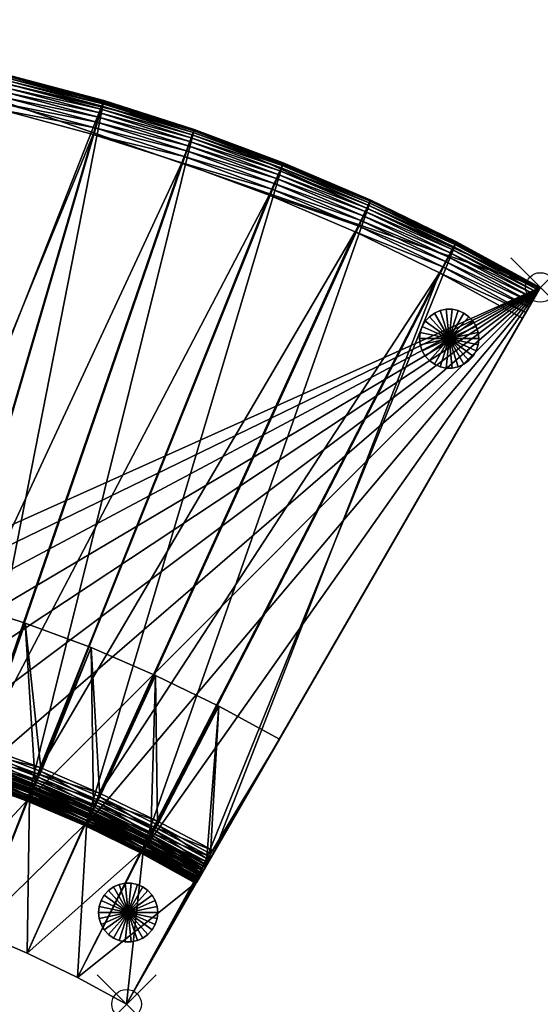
# Model space of a CAD drawing. Header units: inches. Extents: x 0 to 33.8, y -33.3 to 0.
# Tile 3 of 3: x 16.2 to 33.8, y -33.3 to 0. Entities that reach past the tile are written whole.
import ezdxf

# ---------------------------------------------------------------- set-up
doc = ezdxf.new("R2010")
doc.units = ezdxf.units.IN
doc.header["$MEASUREMENT"] = 0
doc.header["$PDMODE"] = 35
doc.header["$PDSIZE"] = 1
for name, color, linetype in [('A-FURN-3-NODE', 7, 'Continuous'), ('A-FURN-3-ST', 151, 'Continuous'), ('A-FURN-3-ST-BK', 151, 'Continuous'), ('A-FURN-3-ST-LG', 252, 'Continuous')]:
    doc.layers.add(name, color=color, linetype=linetype)

msp = doc.modelspace()

# ---------------------------------------------------------------- linework, layer by layer
at = {"layer": 'A-FURN-3-NODE'}
for p in [(33.807, -9.059), (19.815, -33.308)]:
    msp.add_point(p, dxfattribs=at)

# ---------------------------------------------------------------- meshes
at = {"layer": 'A-FURN-3-ST'}
mesh = msp.add_polyface(dxfattribs=at)
corners = [(15.945, -1.907, 1.461), (10.474, -24.491, 1.461), (8.421, -24.077, 1.461), (12.809, -1.224, 1.461), (6.329, -23.703, 1.461), (9.64, -0.691, 1.461), (4.222, -23.43, 1.461), (6.446, -0.308, 1.461), (2.12, -23.297, 1.461), (3.231, -0.077, 1.461), (0.001, -23.247, 1.461), (0, 0, 1.461), (0.001, -23.247, 11.961), (0, 0, 11.961), (9.64, -0.691, 11.961), (3.231, -0.077, 11.961), (2.12, -23.297, 11.961), (33.807, -9.059, 11.961), (4.222, -23.43, 11.961), (3.145, -1.274, 14.461), (0, -1.2, 14.461), (0.001, -22.047, 14.461), (2.148, -22.098, 14.461), (8.62, -22.893, 14.461), (10.729, -23.318, 14.461), (15.635, -3.066, 14.461), (12.553, -2.397, 14.461), (6.472, -22.511, 14.461), (9.441, -1.874, 14.461), (4.307, -22.233, 14.461), (6.303, -1.499, 14.461), (0.001, -22.659, 14.353), (0.001, -22.479, 14.413), (0.001, -22.275, 14.449), (0, -0.768, 14.413), (0.001, -22.947, 14.161), (0, 0, 13.261), (0.001, -23.235, 13.489), (0.001, -23.247, 11.961), (2.143, -22.326, 14.449), (2.138, -22.53, 14.413), (4.291, -22.461, 14.449), (4.276, -22.664, 14.413)]
mesh.append_faces([[corners[k] for k in face] for face in [(9, 10, 11)]], dxfattribs={"vtx0": -1})
mesh.append_faces([[corners[k] for k in face] for face in [(19, 22, 30)]], dxfattribs={"vtx0": -1, "vtx1": -1})
mesh.append_faces([[corners[k] for k in face] for face in [(14, 15, 12), (33, 20, 34), (35, 33, 34), (35, 34, 36), (37, 35, 36), (38, 37, 36)]], dxfattribs={"vtx0": -1, "vtx1": -1, "vtx2": -1})
mesh.append_faces([[corners[k] for k in face] for face in [(0, 1, 2), (3, 2, 4), (5, 4, 6), (7, 6, 8), (9, 8, 10), (14, 12, 16), (17, 16, 18), (19, 21, 22), (23, 25, 26), (27, 26, 28), (29, 28, 30)]], dxfattribs={"vtx0": -1, "vtx2": -1})
mesh.append_faces([[corners[k] for k in face] for face in [(3, 0, 2), (5, 3, 4), (7, 5, 6), (9, 7, 8), (23, 24, 25), (27, 23, 26), (29, 27, 28), (22, 29, 30)]], dxfattribs={"vtx1": -1, "vtx2": -1})
mesh.append_faces([[corners[k] for k in face] for face in [(10, 12, 13), (19, 20, 21), (31, 32, 33), (33, 21, 20), (22, 21, 33), (33, 39, 22), (39, 33, 32), (32, 40, 39), (29, 22, 39), (39, 41, 29), (41, 39, 40), (40, 42, 41), (27, 29, 41)]], dxfattribs={"vtx2": -1})
mesh = msp.add_polyface(dxfattribs=at)
corners = [(22.103, -3.715, 1.461), (16.467, -26.421, 1.461), (14.52, -25.71, 1.461), (19.045, -2.738, 1.461), (12.507, -25.03, 1.461), (10.474, -24.491, 1.461), (15.945, -1.907, 1.461), (14.52, -25.71, 11.961), (33.807, -9.059, 11.961), (9.64, -0.691, 11.961), (2.12, -23.297, 11.961), (4.222, -23.43, 11.961), (6.329, -23.703, 11.961), (8.421, -24.077, 11.961), (10.474, -24.491, 11.961), (12.817, -23.871, 14.461), (14.885, -24.566, 14.461), (21.684, -4.839, 14.461), (18.68, -3.881, 14.461), (10.729, -23.318, 14.461), (15.635, -3.066, 14.461), (14.52, -25.71, 13.261), (14.52, -25.71, 11.961), (16.467, -26.421, 11.961), (12.758, -24.091, 14.449), (14.816, -24.784, 14.449), (12.706, -24.288, 14.413), (14.754, -24.978, 14.413), (12.659, -24.462, 14.353), (14.699, -25.149, 14.353), (12.619, -24.612, 14.269), (14.651, -25.298, 14.269), (12.585, -24.74, 14.161), (14.611, -25.424, 14.161), (16.886, -25.296, 14.461), (16.807, -25.51, 14.449), (16.735, -25.701, 14.413), (16.673, -25.87, 14.353), (16.618, -26.016, 14.269), (16.572, -26.14, 14.161), (18.901, -26.169, 14.461), (18.811, -26.378, 14.449), (18.731, -26.566, 14.413), (16.471, -26.41, 13.489), (14.523, -25.698, 13.489), (16.484, -26.376, 13.693), (14.534, -25.664, 13.693), (16.505, -26.32, 13.873), (14.553, -25.607, 13.873), (16.534, -26.241, 14.029), (14.578, -25.527, 14.029)]
mesh.append_faces([[corners[k] for k in face] for face in [(8, 9, 10)]], dxfattribs={"vtx0": -1, "vtx1": -1, "vtx2": -1})
mesh.append_faces([[corners[k] for k in face] for face in [(0, 1, 2), (3, 2, 4), (3, 4, 5), (8, 11, 12), (8, 12, 13), (8, 13, 14), (15, 17, 18), (19, 18, 20)]], dxfattribs={"vtx0": -1, "vtx2": -1})
mesh.append_faces([[corners[k] for k in face] for face in [(6, 3, 5), (15, 16, 17), (19, 15, 18)]], dxfattribs={"vtx1": -1, "vtx2": -1})
mesh.append_faces([[corners[k] for k in face] for face in [(7, 2, 1), (21, 22, 23), (24, 25, 16), (26, 27, 25), (28, 29, 27), (30, 31, 29), (32, 33, 31), (34, 16, 25), (25, 35, 34), (35, 25, 27), (27, 36, 35), (36, 27, 29), (29, 37, 36), (37, 29, 31), (31, 38, 37), (38, 31, 33), (33, 39, 38), (40, 34, 35), (41, 35, 36), (42, 36, 37), (43, 44, 21), (45, 46, 44), (46, 45, 47), (47, 48, 46), (48, 47, 49), (49, 50, 48), (50, 49, 39), (39, 33, 50)]], dxfattribs={"vtx2": -1})
mesh = msp.add_polyface(dxfattribs=at)
corners = [(15.945, -1.907, 11.961), (15.945, -1.907, 1.461), (12.809, -1.224, 1.461), (19.045, -2.738, 11.961), (19.045, -2.738, 1.461), (22.103, -3.715, 11.961), (9.64, -0.691, 11.961), (15.945, -1.907, 11.961), (15.945, -1.907, 13.261), (19.045, -2.738, 13.261), (19.045, -2.738, 11.961), (12.809, -1.224, 11.961), (21.763, -4.625, 14.449), (18.749, -3.664, 14.449), (18.68, -3.881, 14.461), (21.835, -4.434, 14.413), (18.811, -3.469, 14.413), (15.635, -3.066, 14.461), (15.694, -2.846, 14.449), (15.746, -2.649, 14.413), (18.866, -3.298, 14.353), (15.793, -2.475, 14.353), (18.913, -3.149, 14.269), (15.833, -2.324, 14.269), (18.954, -3.023, 14.161), (15.868, -2.197, 14.161), (12.553, -2.397, 14.461), (12.602, -2.174, 14.449), (12.645, -1.975, 14.413), (12.683, -1.799, 14.353), (12.717, -1.646, 14.269), (15.942, -1.919, 13.489), (19.041, -2.749, 13.489), (15.933, -1.953, 13.693), (19.03, -2.783, 13.693), (15.917, -2.011, 13.873), (19.012, -2.841, 13.873), (15.895, -2.092, 14.029), (18.987, -2.921, 14.029), (12.806, -1.236, 13.489), (12.798, -1.271, 13.693), (12.786, -1.33, 13.873), (12.768, -1.412, 14.029), (12.745, -1.517, 14.161)]
mesh.append_faces([[corners[k] for k in face] for face in [(5, 0, 6)]], dxfattribs={"vtx0": -1, "vtx1": -1, "vtx2": -1})
mesh.append_faces([[corners[k] for k in face] for face in [(0, 1, 2), (1, 0, 3), (3, 4, 1), (5, 3, 0), (7, 8, 9), (9, 10, 7), (8, 7, 11), (12, 13, 14), (15, 16, 13), (17, 14, 13), (13, 18, 17), (18, 13, 16), (16, 19, 18), (19, 16, 20), (20, 21, 19), (21, 20, 22), (22, 23, 21), (23, 22, 24), (24, 25, 23), (26, 17, 18), (27, 18, 19), (28, 19, 21), (29, 21, 23), (30, 23, 25), (9, 8, 31), (31, 32, 9), (32, 31, 33), (33, 34, 32), (34, 33, 35), (35, 36, 34), (36, 35, 37), (37, 38, 36), (38, 37, 25), (25, 24, 38), (39, 31, 8), (40, 33, 31), (41, 35, 33), (42, 37, 35), (43, 25, 37)]], dxfattribs={"vtx2": -1})
mesh = msp.add_polyface(dxfattribs=at)
corners = [(22.103, -3.715, 1.461), (22.103, -3.715, 11.961), (25.113, -4.837, 11.961), (19.045, -2.738, 1.461), (19.045, -2.738, 11.961), (33.807, -9.059, 11.961), (9.64, -0.691, 11.961), (22.103, -3.715, 11.961), (22.103, -3.715, 13.261), (25.113, -4.837, 13.261), (19.045, -2.738, 11.961), (19.045, -2.738, 13.261), (21.684, -4.839, 14.461), (24.641, -5.94, 14.461), (24.731, -5.73, 14.449), (21.763, -4.625, 14.449), (24.811, -5.543, 14.413), (21.835, -4.434, 14.413), (24.882, -5.377, 14.353), (21.897, -4.266, 14.353), (24.943, -5.234, 14.269), (21.952, -4.119, 14.269), (24.995, -5.112, 14.161), (21.998, -3.996, 14.161), (18.68, -3.881, 14.461), (18.749, -3.664, 14.449), (18.811, -3.469, 14.413), (18.866, -3.298, 14.353), (18.913, -3.149, 14.269), (18.954, -3.023, 14.161), (22.099, -3.726, 13.489), (25.108, -4.848, 13.489), (22.086, -3.76, 13.693), (25.094, -4.881, 13.693), (22.065, -3.816, 13.873), (25.071, -4.936, 13.873), (22.036, -3.895, 14.029), (25.038, -5.013, 14.029), (19.041, -2.749, 13.489), (19.03, -2.783, 13.693), (19.012, -2.841, 13.873), (18.987, -2.921, 14.029)]
mesh.append_faces([[corners[k] for k in face] for face in [(5, 1, 6)]], dxfattribs={"vtx0": -1, "vtx1": -1, "vtx2": -1})
mesh.append_faces([[corners[k] for k in face] for face in [(0, 1, 2), (3, 4, 1), (1, 0, 3), (7, 8, 9), (10, 11, 8), (8, 7, 10), (12, 13, 14), (14, 15, 12), (15, 14, 16), (16, 17, 15), (17, 16, 18), (18, 19, 17), (19, 18, 20), (20, 21, 19), (21, 20, 22), (22, 23, 21), (24, 12, 15), (25, 15, 17), (26, 17, 19), (19, 27, 26), (27, 19, 21), (21, 28, 27), (28, 21, 23), (23, 29, 28), (9, 8, 30), (31, 30, 32), (33, 32, 34), (35, 34, 36), (37, 36, 23), (8, 11, 38), (38, 30, 8), (30, 38, 39), (39, 32, 30), (32, 39, 40), (40, 34, 32), (34, 40, 41), (41, 36, 34), (36, 41, 29), (29, 23, 36)]], dxfattribs={"vtx2": -1})
mesh = msp.add_polyface(dxfattribs=at)
corners = [(30.971, -7.51, 1.461), (33.807, -9.059, 1.461), (22.187, -29.173, 1.461), (20.314, -28.185, 1.461), (28.071, -6.102, 1.461), (18.429, -27.272, 1.461), (25.113, -4.837, 1.461), (16.467, -26.421, 1.461), (22.103, -3.715, 1.461), (19.045, -2.738, 1.461), (14.52, -25.71, 1.461), (33.807, -9.059, 11.961), (22.187, -29.173, 11.961), (10.474, -24.491, 11.961), (12.507, -25.03, 11.961), (14.52, -25.71, 11.961), (16.467, -26.421, 11.961), (18.429, -27.272, 11.961), (20.314, -28.185, 11.961), (22.787, -28.134, 14.461), (33.207, -10.098, 14.461), (30.396, -8.563, 14.461), (20.838, -27.105, 14.461), (18.901, -26.169, 14.461), (27.547, -7.182, 14.461), (16.886, -25.296, 14.461), (24.641, -5.94, 14.461), (14.885, -24.566, 14.461), (21.684, -4.839, 14.461), (33.753, -9.152, 13.873), (33.711, -9.225, 14.029), (33.657, -9.319, 14.161), (33.801, -9.069, 13.489), (33.591, -9.433, 14.269), (33.513, -9.568, 14.353), (33.423, -9.724, 14.413), (33.321, -9.901, 14.449), (22.571, -28.508, 14.413), (22.187, -29.173, 13.261), (33.807, -9.059, 11.961), (22.187, -29.173, 11.961), (16.807, -25.51, 14.449), (18.811, -26.378, 14.449), (30.505, -8.363, 14.449), (30.603, -8.184, 14.413)]
mesh.append_faces([[corners[k] for k in face] for face in [(11, 18, 12)]], dxfattribs={"vtx0": -1})
mesh.append_faces([[corners[k] for k in face] for face in [(32, 29, 31), (31, 34, 36), (36, 19, 37), (31, 36, 37), (31, 37, 38), (32, 31, 38), (39, 32, 38)]], dxfattribs={"vtx0": -1, "vtx1": -1, "vtx2": -1})
mesh.append_faces([[corners[k] for k in face] for face in [(0, 2, 3), (4, 3, 5), (6, 5, 7), (11, 13, 14), (11, 14, 15), (11, 15, 16), (11, 16, 17), (11, 17, 18), (23, 21, 24), (25, 24, 26), (27, 26, 28)]], dxfattribs={"vtx0": -1, "vtx2": -1})
mesh.append_faces([[corners[k] for k in face] for face in [(40, 39, 38)]], dxfattribs={"vtx1": -1})
mesh.append_faces([[corners[k] for k in face] for face in [(4, 0, 3), (6, 4, 5), (8, 6, 7), (9, 8, 10), (22, 19, 21), (23, 22, 21), (25, 23, 24), (27, 25, 26)]], dxfattribs={"vtx1": -1, "vtx2": -1})
mesh.append_faces([[corners[k] for k in face] for face in [(0, 1, 2), (1, 11, 12), (12, 2, 1), (19, 20, 21), (29, 30, 31), (31, 33, 34), (34, 35, 36), (36, 20, 19), (41, 42, 23), (21, 20, 36), (43, 36, 35), (44, 35, 34)]], dxfattribs={"vtx2": -1})
mesh = msp.add_polyface(dxfattribs=at)
corners = [(25.113, -4.837, 1.461), (25.113, -4.837, 11.961), (28.071, -6.102, 11.961), (28.071, -6.102, 1.461), (22.103, -3.715, 1.461), (22.103, -3.715, 11.961), (33.807, -9.059, 11.961), (25.113, -4.837, 11.961), (25.113, -4.837, 13.261), (28.071, -6.102, 13.261), (28.071, -6.102, 11.961), (22.103, -3.715, 11.961), (30.505, -8.363, 14.449), (27.646, -6.977, 14.449), (27.547, -7.182, 14.461), (30.603, -8.184, 14.413), (27.735, -6.793, 14.413), (30.689, -8.026, 14.353), (27.814, -6.631, 14.353), (30.764, -7.889, 14.269), (27.882, -6.491, 14.269), (30.827, -7.773, 14.161), (27.94, -6.372, 14.161), (24.641, -5.94, 14.461), (24.731, -5.73, 14.449), (24.811, -5.543, 14.413), (24.882, -5.377, 14.353), (24.943, -5.234, 14.269), (24.995, -5.112, 14.161), (30.919, -7.605, 13.873), (28.024, -6.199, 13.873), (27.987, -6.275, 14.029), (30.879, -7.679, 14.029), (25.108, -4.848, 13.489), (28.066, -6.113, 13.489), (25.094, -4.881, 13.693), (28.05, -6.145, 13.693), (25.071, -4.936, 13.873), (25.038, -5.013, 14.029), (22.099, -3.726, 13.489), (22.086, -3.76, 13.693), (22.065, -3.816, 13.873), (22.036, -3.895, 14.029), (21.998, -3.996, 14.161)]
mesh.append_faces([[corners[k] for k in face] for face in [(6, 2, 5)]], dxfattribs={"vtx0": -1, "vtx1": -1, "vtx2": -1})
mesh.append_faces([[corners[k] for k in face] for face in [(0, 1, 2), (2, 3, 0), (1, 0, 4), (2, 1, 5), (7, 8, 9), (9, 10, 7), (8, 7, 11), (12, 13, 14), (15, 16, 13), (17, 18, 16), (19, 20, 18), (21, 22, 20), (23, 14, 13), (13, 24, 23), (24, 13, 16), (16, 25, 24), (25, 16, 18), (18, 26, 25), (26, 18, 20), (20, 27, 26), (27, 20, 22), (22, 28, 27), (29, 30, 31), (32, 31, 22), (9, 8, 33), (33, 34, 9), (34, 33, 35), (35, 36, 34), (36, 35, 37), (37, 30, 36), (30, 37, 38), (38, 31, 30), (31, 38, 28), (28, 22, 31), (39, 33, 8), (40, 35, 33), (41, 37, 35), (42, 38, 37), (43, 28, 38)]], dxfattribs={"vtx2": -1})
mesh = msp.add_polyface(dxfattribs=at)
corners = [(30.971, -7.51, 1.461), (30.971, -7.51, 11.961), (33.807, -9.059, 11.961), (33.807, -9.059, 1.461), (28.071, -6.102, 1.461), (28.071, -6.102, 11.961), (33.807, -9.059, 11.961), (33.807, -9.059, 13.261), (33.801, -9.069, 13.489), (33.783, -9.1, 13.693), (33.753, -9.152, 13.873), (30.971, -7.51, 11.961), (30.971, -7.51, 13.261), (28.071, -6.102, 11.961), (28.071, -6.102, 13.261), (33.321, -9.901, 14.449), (30.505, -8.363, 14.449), (30.396, -8.563, 14.461), (33.423, -9.724, 14.413), (30.603, -8.184, 14.413), (33.513, -9.568, 14.353), (30.689, -8.026, 14.353), (33.591, -9.433, 14.269), (30.764, -7.889, 14.269), (33.657, -9.319, 14.161), (30.827, -7.773, 14.161), (27.547, -7.182, 14.461), (27.646, -6.977, 14.449), (27.735, -6.793, 14.413), (27.814, -6.631, 14.353), (27.882, -6.491, 14.269), (30.965, -7.521, 13.489), (30.948, -7.552, 13.693), (30.919, -7.605, 13.873), (30.879, -7.679, 14.029), (33.711, -9.225, 14.029), (28.066, -6.113, 13.489), (28.05, -6.145, 13.693), (28.024, -6.199, 13.873), (27.987, -6.275, 14.029), (27.94, -6.372, 14.161)]
mesh.append_faces([[corners[k] for k in face] for face in [(0, 1, 2), (2, 3, 0), (4, 5, 1), (1, 0, 4), (2, 1, 5), (6, 7, 8), (8, 9, 10), (11, 12, 7), (7, 6, 11), (13, 14, 12), (12, 11, 13), (15, 16, 17), (18, 19, 16), (20, 21, 19), (21, 20, 22), (22, 23, 21), (23, 22, 24), (24, 25, 23), (26, 17, 16), (27, 16, 19), (28, 19, 21), (29, 21, 23), (30, 23, 25), (7, 12, 31), (31, 8, 7), (8, 31, 32), (32, 9, 8), (9, 32, 33), (33, 10, 9), (10, 33, 34), (34, 35, 10), (35, 34, 25), (25, 24, 35), (12, 14, 36), (36, 31, 12), (31, 36, 37), (37, 32, 31), (32, 37, 38), (38, 33, 32), (39, 34, 33), (40, 25, 34)]], dxfattribs={"vtx2": -1})
mesh = msp.add_polyface(dxfattribs=at)
corners = [(20.314, -28.185, 1.461), (20.314, -28.185, 11.961), (18.429, -27.272, 11.961), (18.429, -27.272, 1.461), (16.467, -26.421, 11.961), (16.467, -26.421, 1.461), (14.52, -25.71, 11.961), (16.467, -26.421, 11.961), (16.467, -26.421, 13.261), (14.52, -25.71, 13.261), (18.429, -27.272, 11.961), (18.429, -27.272, 13.261), (20.314, -28.185, 11.961), (20.314, -28.185, 13.261), (16.735, -25.701, 14.413), (18.731, -26.566, 14.413), (18.811, -26.378, 14.449), (16.673, -25.87, 14.353), (18.66, -26.731, 14.353), (16.618, -26.016, 14.269), (18.599, -26.875, 14.269), (16.572, -26.14, 14.161), (18.547, -26.996, 14.161), (20.838, -27.105, 14.461), (18.901, -26.169, 14.461), (20.739, -27.311, 14.449), (20.65, -27.494, 14.413), (20.571, -27.656, 14.353), (20.503, -27.796, 14.269), (16.471, -26.41, 13.489), (14.523, -25.698, 13.489), (16.484, -26.376, 13.693), (18.433, -27.261, 13.489), (18.448, -27.228, 13.693), (18.471, -27.173, 13.873), (16.505, -26.32, 13.873), (18.504, -27.095, 14.029), (16.534, -26.241, 14.029), (20.319, -28.174, 13.489), (20.335, -28.142, 13.693), (20.361, -28.088, 13.873), (20.398, -28.012, 14.029), (20.445, -27.915, 14.161)]
mesh.append_faces([[corners[k] for k in face] for face in [(0, 1, 2), (2, 3, 0), (3, 2, 4), (4, 5, 3), (5, 4, 6), (7, 8, 9), (10, 11, 8), (8, 7, 10), (12, 13, 11), (11, 10, 12), (14, 15, 16), (17, 18, 15), (18, 17, 19), (19, 20, 18), (20, 19, 21), (21, 22, 20), (23, 24, 16), (25, 16, 15), (26, 15, 18), (27, 18, 20), (28, 20, 22), (9, 8, 29), (30, 29, 31), (8, 11, 32), (32, 29, 8), (29, 32, 33), (33, 31, 29), (31, 33, 34), (34, 35, 31), (35, 34, 36), (36, 37, 35), (37, 36, 22), (22, 21, 37), (11, 13, 38), (38, 32, 11), (32, 38, 39), (39, 33, 32), (40, 34, 33), (41, 36, 34), (42, 22, 36)]], dxfattribs={"vtx2": -1})
mesh = msp.add_polyface(dxfattribs=at)
corners = [(22.187, -29.173, 1.461), (22.187, -29.173, 11.961), (20.314, -28.185, 11.961), (20.314, -28.185, 1.461), (22.787, -28.134, 14.461), (22.673, -28.331, 14.449), (22.571, -28.508, 14.413), (22.481, -28.664, 14.353), (22.403, -28.799, 14.269), (22.337, -28.914, 14.161), (22.283, -29.007, 14.029), (22.241, -29.08, 13.873), (22.211, -29.132, 13.693), (22.193, -29.163, 13.489), (22.187, -29.173, 13.261), (22.187, -29.173, 11.961), (20.314, -28.185, 13.261), (20.314, -28.185, 11.961), (18.811, -26.378, 14.449), (20.739, -27.311, 14.449), (20.838, -27.105, 14.461), (18.731, -26.566, 14.413), (20.65, -27.494, 14.413), (18.66, -26.731, 14.353), (20.571, -27.656, 14.353), (18.599, -26.875, 14.269), (20.503, -27.796, 14.269), (18.547, -26.996, 14.161), (20.445, -27.915, 14.161), (18.448, -27.228, 13.693), (20.335, -28.142, 13.693), (20.361, -28.088, 13.873), (18.471, -27.173, 13.873), (20.398, -28.012, 14.029), (18.504, -27.095, 14.029), (20.319, -28.174, 13.489)]
mesh.append_faces([[corners[k] for k in face] for face in [(6, 8, 10), (10, 12, 14), (6, 10, 14)]], dxfattribs={"vtx0": -1, "vtx1": -1, "vtx2": -1})
mesh.append_faces([[corners[k] for k in face] for face in [(0, 1, 2), (2, 3, 0), (4, 5, 6), (6, 7, 8), (8, 9, 10), (10, 11, 12), (12, 13, 14), (15, 14, 16), (16, 17, 15), (18, 19, 20), (21, 22, 19), (23, 24, 22), (25, 26, 24), (27, 28, 26), (4, 20, 19), (19, 5, 4), (5, 19, 22), (22, 6, 5), (6, 22, 24), (24, 7, 6), (7, 24, 26), (26, 8, 7), (8, 26, 28), (28, 9, 8), (29, 30, 31), (32, 31, 33), (34, 33, 28), (16, 14, 13), (13, 35, 16), (35, 13, 12), (12, 30, 35), (30, 12, 11), (11, 31, 30), (31, 11, 10), (10, 33, 31), (33, 10, 9), (9, 28, 33)]], dxfattribs={"vtx2": -1})
at = {"layer": 'A-FURN-3-ST-BK'}
mesh = msp.add_polyface(dxfattribs=at)
corners = [(11.838, -19.071, 14.461), (14.128, -19.687, 14.461), (12.843, -24.022, 14.461), (10.76, -23.461, 14.461), (12.683, -24.387, 27.967), (10.617, -23.834, 27.967), (12.658, -24.467, 28.13), (12.623, -24.581, 28.268), (10.597, -23.915, 28.13), (12.579, -24.724, 28.373), (10.567, -24.031, 28.268), (12.529, -24.888, 28.438), (10.53, -24.176, 28.373), (10.475, -24.523, 13.361), (12.508, -25.069, 13.361), (12.454, -25.05, 1.461), (16.387, -20.412, 14.461), (14.898, -24.68, 14.461), (14.72, -25.038, 27.967), (14.692, -25.116, 28.13), (14.651, -25.229, 28.268), (14.601, -25.37, 28.373), (14.543, -25.53, 28.438), (14.461, -25.689, 1.461), (18.611, -21.243, 14.461), (16.921, -25.436, 14.461), (16.726, -25.785, 27.967), (16.694, -25.862, 28.13), (12.78, -24.221, 14.45), (10.706, -23.663, 14.45), (12.723, -24.399, 14.417), (10.658, -23.844, 14.417), (12.672, -24.556, 14.362), (10.615, -24.003, 14.362), (12.629, -24.692, 14.285), (10.578, -24.141, 14.285), (12.592, -24.807, 14.186), (10.478, -24.513, 13.57), (12.512, -25.059, 13.57), (10.487, -24.481, 13.757), (12.522, -25.027, 13.757), (10.501, -24.428, 13.922), (12.538, -24.975, 13.922), (10.521, -24.354, 14.065), (12.562, -24.902, 14.065), (10.547, -24.258, 14.186), (14.825, -24.876, 14.45), (14.759, -25.051, 14.417), (14.702, -25.206, 14.362), (14.652, -25.34, 14.285), (14.609, -25.453, 14.186), (14.513, -25.711, 13.361), (14.517, -25.7, 13.57), (14.529, -25.669, 13.757), (14.548, -25.618, 13.922), (14.575, -25.546, 14.065), (16.838, -25.629, 14.45), (16.765, -25.8, 14.417), (16.7, -25.952, 14.362)]
mesh.append_faces([[corners[k] for k in face] for face in [(0, 1, 2), (2, 3, 0), (4, 1, 0), (0, 5, 4), (6, 4, 5), (7, 6, 8), (9, 7, 10), (11, 9, 12), (13, 14, 15), (1, 16, 17), (17, 2, 1), (18, 16, 1), (1, 4, 18), (19, 18, 4), (4, 6, 19), (20, 19, 6), (6, 7, 20), (21, 20, 7), (7, 9, 21), (22, 21, 9), (9, 11, 22), (23, 15, 14), (16, 24, 25), (25, 17, 16), (26, 24, 16), (16, 18, 26), (18, 19, 27), (3, 2, 28), (28, 29, 3), (29, 28, 30), (31, 30, 32), (33, 32, 34), (35, 34, 36), (37, 38, 14), (39, 40, 38), (41, 42, 40), (43, 44, 42), (45, 36, 44), (2, 17, 46), (46, 28, 2), (28, 46, 47), (47, 30, 28), (30, 47, 48), (48, 32, 30), (32, 48, 49), (49, 34, 32), (34, 49, 50), (50, 36, 34), (51, 14, 38), (52, 38, 40), (53, 40, 42), (42, 54, 53), (54, 42, 44), (44, 55, 54), (55, 44, 36), (36, 50, 55), (17, 25, 56), (56, 46, 17), (57, 47, 46), (58, 48, 47)]], dxfattribs={"vtx2": -1})
mesh = msp.add_polyface(dxfattribs=at)
corners = [(18.611, -21.243, 14.461), (20.796, -22.181, 14.461), (18.908, -26.289, 14.461), (16.921, -25.436, 14.461), (18.697, -26.628, 27.967), (16.726, -25.785, 27.967), (18.662, -26.703, 28.13), (18.61, -26.812, 28.268), (16.694, -25.862, 28.13), (18.546, -26.947, 28.373), (16.648, -25.973, 28.268), (18.474, -27.102, 28.438), (16.591, -26.111, 28.373), (16.488, -26.447, 13.361), (18.427, -27.278, 13.361), (18.377, -27.252, 1.461), (22.938, -23.224, 14.461), (20.856, -27.237, 14.461), (20.629, -27.566, 27.967), (20.59, -27.639, 28.13), (20.534, -27.745, 28.268), (20.463, -27.877, 28.373), (20.383, -28.028, 28.438), (20.28, -28.173, 1.461), (24.982, -24.344, 14.461), (22.656, -28.22, 14.461), (22.508, -28.615, 27.967), (18.817, -26.477, 14.45), (16.838, -25.629, 14.45), (18.735, -26.645, 14.417), (16.765, -25.8, 14.417), (18.663, -26.794, 14.362), (16.7, -25.952, 14.362), (18.6, -26.922, 14.285), (16.643, -26.084, 14.285), (18.547, -27.031, 14.186), (16.492, -26.437, 13.57), (18.432, -27.268, 13.57), (16.505, -26.407, 13.757), (18.446, -27.239, 13.757), (16.527, -26.356, 13.922), (18.471, -27.189, 13.922), (16.557, -26.286, 14.065), (18.504, -27.12, 14.065), (16.596, -26.195, 14.186), (20.756, -27.421, 14.45), (20.666, -27.585, 14.417), (20.587, -27.73, 14.362), (20.518, -27.855, 14.285), (20.46, -27.961, 14.186), (20.329, -28.203, 13.361), (20.334, -28.193, 13.57), (20.35, -28.164, 13.757), (20.376, -28.116, 13.922), (20.413, -28.048, 14.065), (22.548, -28.4, 14.45), (22.452, -28.56, 14.417)]
mesh.append_faces([[corners[k] for k in face] for face in [(0, 1, 2), (2, 3, 0), (4, 1, 0), (0, 5, 4), (6, 4, 5), (7, 6, 8), (9, 7, 10), (11, 9, 12), (13, 14, 15), (1, 16, 17), (17, 2, 1), (18, 16, 1), (1, 4, 18), (19, 18, 4), (4, 6, 19), (20, 19, 6), (6, 7, 20), (21, 20, 7), (7, 9, 21), (22, 21, 9), (9, 11, 22), (23, 15, 14), (16, 24, 25), (25, 17, 16), (26, 24, 16), (16, 18, 26), (25, 24, 26), (3, 2, 27), (27, 28, 3), (28, 27, 29), (29, 30, 28), (30, 29, 31), (31, 32, 30), (32, 31, 33), (34, 33, 35), (36, 37, 14), (38, 39, 37), (40, 41, 39), (42, 43, 41), (44, 35, 43), (2, 17, 45), (45, 27, 2), (27, 45, 46), (46, 29, 27), (29, 46, 47), (47, 31, 29), (31, 47, 48), (48, 33, 31), (33, 48, 49), (49, 35, 33), (50, 14, 37), (51, 37, 39), (52, 39, 41), (41, 53, 52), (53, 41, 43), (43, 54, 53), (54, 43, 35), (35, 49, 54), (55, 45, 17), (56, 46, 45)]], dxfattribs={"vtx2": -1})
mesh = msp.add_polyface(dxfattribs=at)
corners = [(12.956, -30.179, 28.461), (14.543, -25.53, 28.438), (12.529, -24.888, 28.438), (11.164, -29.606, 28.461), (12.956, -30.179, 1.461), (11.164, -29.606, 1.461), (14.461, -25.689, 1.461), (12.454, -25.05, 1.461), (12.508, -25.069, 13.361), (14.513, -25.711, 13.361), (16.694, -25.862, 28.13), (16.726, -25.785, 27.967), (14.72, -25.038, 27.967), (16.648, -25.973, 28.268), (14.692, -25.116, 28.13), (14.651, -25.229, 28.268), (16.591, -26.111, 28.373), (14.601, -25.37, 28.373), (16.525, -26.269, 28.438), (14.72, -30.836, 28.461), (14.72, -30.836, 1.461), (16.436, -26.423, 1.461), (16.488, -26.447, 13.361), (18.662, -26.703, 28.13), (18.61, -26.812, 28.268), (18.546, -26.947, 28.373), (18.474, -27.102, 28.438), (16.452, -31.578, 28.461), (16.452, -31.578, 1.461), (18.377, -27.252, 1.461), (18.151, -32.403, 1.461), (12.512, -25.059, 13.57), (14.517, -25.7, 13.57), (12.522, -25.027, 13.757), (14.529, -25.669, 13.757), (14.825, -24.876, 14.45), (16.838, -25.629, 14.45), (16.765, -25.8, 14.417), (14.759, -25.051, 14.417), (16.7, -25.952, 14.362), (14.702, -25.206, 14.362), (16.643, -26.084, 14.285), (14.652, -25.34, 14.285), (16.596, -26.195, 14.186), (14.609, -25.453, 14.186), (16.492, -26.437, 13.57), (16.505, -26.407, 13.757), (14.548, -25.618, 13.922), (16.527, -26.356, 13.922), (14.575, -25.546, 14.065), (16.557, -26.286, 14.065), (18.6, -26.922, 14.285), (18.547, -27.031, 14.186), (18.427, -27.278, 13.361), (18.432, -27.268, 13.57), (18.446, -27.239, 13.757), (18.471, -27.189, 13.922), (18.504, -27.12, 14.065)]
mesh.append_faces([[corners[k] for k in face] for face in [(0, 1, 2), (2, 3, 0), (4, 0, 3), (3, 5, 4), (6, 4, 5), (5, 7, 6), (8, 9, 6), (10, 11, 12), (13, 10, 14), (14, 15, 13), (16, 13, 15), (15, 17, 16), (18, 16, 17), (17, 1, 18), (19, 18, 1), (1, 0, 19), (20, 19, 0), (0, 4, 20), (21, 20, 4), (4, 6, 21), (9, 22, 21), (21, 6, 9), (11, 10, 23), (10, 13, 24), (13, 16, 25), (16, 18, 26), (27, 26, 18), (18, 19, 27), (28, 27, 19), (19, 20, 28), (29, 28, 20), (20, 21, 29), (29, 21, 22), (27, 28, 30), (31, 32, 9), (33, 34, 32), (35, 36, 37), (38, 37, 39), (40, 39, 41), (41, 42, 40), (42, 41, 43), (43, 44, 42), (22, 9, 32), (32, 45, 22), (45, 32, 34), (34, 46, 45), (46, 34, 47), (47, 48, 46), (48, 47, 49), (49, 50, 48), (50, 49, 44), (44, 43, 50), (51, 41, 39), (52, 43, 41), (53, 22, 45), (54, 45, 46), (55, 46, 48), (56, 48, 50), (57, 50, 43)]], dxfattribs={"vtx2": -1})
mesh = msp.add_polyface(dxfattribs=at)
corners = [(18.151, -32.403, 28.461), (20.383, -28.028, 28.438), (18.474, -27.102, 28.438), (16.452, -31.578, 28.461), (18.151, -32.403, 1.461), (20.28, -28.173, 1.461), (16.452, -31.578, 1.461), (18.377, -27.252, 1.461), (18.427, -27.278, 13.361), (20.329, -28.203, 13.361), (22.467, -28.687, 28.13), (22.508, -28.615, 27.967), (20.629, -27.566, 27.967), (20.59, -27.639, 28.13), (22.408, -28.792, 28.268), (20.534, -27.745, 28.268), (22.335, -28.922, 28.373), (20.463, -27.877, 28.373), (22.251, -29.071, 28.438), (19.813, -33.31, 28.461), (19.813, -33.31, 1.461), (22.144, -29.213, 1.461), (22.094, -29.168, 13.361), (22.099, -29.158, 13.57), (22.115, -29.129, 13.757), (22.143, -29.081, 13.922), (22.182, -29.015, 14.065), (22.232, -28.929, 14.186), (22.294, -28.825, 14.285), (22.367, -28.702, 14.362), (22.452, -28.56, 14.417), (22.548, -28.4, 14.45), (22.656, -28.22, 14.461), (18.432, -27.268, 13.57), (20.334, -28.193, 13.57), (18.446, -27.239, 13.757), (20.35, -28.164, 13.757), (20.856, -27.237, 14.461), (20.756, -27.421, 14.45), (20.666, -27.585, 14.417), (20.587, -27.73, 14.362), (20.518, -27.855, 14.285), (20.46, -27.961, 14.186), (20.376, -28.116, 13.922), (20.413, -28.048, 14.065)]
mesh.append_faces([[corners[k] for k in face] for face in [(19, 31, 11)]], dxfattribs={"vtx0": -1, "vtx1": -1, "vtx2": -1})
mesh.append_faces([[corners[k] for k in face] for face in [(20, 22, 23), (19, 23, 24), (19, 24, 25), (19, 25, 26), (19, 26, 27), (19, 27, 28), (19, 28, 29), (19, 29, 30), (19, 30, 31), (19, 11, 10), (19, 10, 14), (19, 14, 16)]], dxfattribs={"vtx0": -1, "vtx2": -1})
mesh.append_faces([[corners[k] for k in face] for face in [(18, 19, 16)]], dxfattribs={"vtx1": -1})
mesh.append_faces([[corners[k] for k in face] for face in [(19, 20, 23), (31, 32, 11)]], dxfattribs={"vtx1": -1, "vtx2": -1})
mesh.append_faces([[corners[k] for k in face] for face in [(0, 1, 2), (2, 3, 0), (4, 0, 3), (5, 4, 6), (6, 7, 5), (8, 9, 5), (10, 11, 12), (12, 13, 10), (14, 10, 13), (13, 15, 14), (16, 14, 15), (15, 17, 16), (18, 16, 17), (17, 1, 18), (19, 18, 1), (1, 0, 19), (20, 19, 0), (0, 4, 20), (21, 20, 4), (4, 5, 21), (9, 22, 21), (21, 5, 9), (20, 21, 22), (33, 34, 9), (35, 36, 34), (37, 32, 31), (38, 31, 30), (39, 30, 29), (29, 40, 39), (40, 29, 28), (28, 41, 40), (41, 28, 27), (27, 42, 41), (22, 9, 34), (34, 23, 22), (23, 34, 36), (36, 24, 23), (24, 36, 43), (43, 25, 24), (25, 43, 44), (44, 26, 25), (26, 44, 42), (42, 27, 26)]], dxfattribs={"vtx2": -1})
at = {"layer": 'A-FURN-3-ST-LG'}
mesh = msp.add_polyface(dxfattribs=at)
corners = [(30.725, -10.791, 0), (31.725, -10.791, 0), (31.703, -10.583, 0), (31.639, -10.385, 0), (31.534, -10.203, 0), (31.394, -10.048, 0), (31.225, -9.925, 0), (31.034, -9.84, 0), (30.83, -9.797, 0), (30.62, -9.797, 0), (30.416, -9.84, 0), (30.225, -9.925, 0), (30.056, -10.048, 0), (29.916, -10.203, 0), (29.811, -10.385, 0), (29.747, -10.583, 0), (29.725, -10.791, 0), (29.747, -10.999, 0), (29.811, -11.198, 0), (29.916, -11.379, 0), (30.056, -11.534, 0), (30.225, -11.657, 0), (30.416, -11.742, 0), (30.62, -11.786, 0), (30.83, -11.786, 0), (31.034, -11.742, 0), (31.225, -11.657, 0), (31.394, -11.534, 0), (31.534, -11.379, 0), (31.639, -11.198, 0), (31.703, -10.999, 0), (31.725, -10.791, 1.5), (31.703, -10.583, 1.5), (31.639, -10.385, 1.5), (31.534, -10.203, 1.5), (31.394, -10.048, 1.5), (31.225, -9.925, 1.5), (31.034, -9.84, 1.5), (30.83, -9.797, 1.5), (30.62, -9.797, 1.5), (30.416, -9.84, 1.5), (30.225, -9.925, 1.5), (30.056, -10.048, 1.5), (29.916, -10.203, 1.5), (29.811, -10.385, 1.5), (29.747, -10.583, 1.5), (29.725, -10.791, 1.5), (29.747, -10.999, 1.5), (29.811, -11.198, 1.5), (29.916, -11.379, 1.5), (30.056, -11.534, 1.5), (30.225, -11.657, 1.5), (30.416, -11.742, 1.5), (30.62, -11.786, 1.5), (30.83, -11.786, 1.5), (31.034, -11.742, 1.5), (31.225, -11.657, 1.5), (31.394, -11.534, 1.5), (31.534, -11.379, 1.5), (31.639, -11.198, 1.5), (31.703, -10.999, 1.5), (30.725, -10.791, 1.5)]
mesh.append_faces([[corners[k] for k in face] for face in [(1, 32, 31), (2, 33, 32), (3, 34, 33), (4, 35, 34), (5, 36, 35), (6, 37, 36), (7, 38, 37), (8, 39, 38), (9, 40, 39), (10, 41, 40), (11, 42, 41), (12, 43, 42), (13, 44, 43), (14, 45, 44), (15, 46, 45), (16, 47, 46), (17, 48, 47), (18, 49, 48), (19, 50, 49), (20, 51, 50), (21, 52, 51), (22, 53, 52), (23, 54, 53), (24, 55, 54), (25, 56, 55), (26, 57, 56), (27, 58, 57), (28, 59, 58), (29, 60, 59), (30, 31, 60)]], dxfattribs={"vtx0": -1})
mesh.append_faces([[corners[k] for k in face] for face in [(0, 2, 1), (0, 3, 2), (0, 4, 3), (0, 5, 4), (0, 6, 5), (0, 7, 6), (0, 8, 7), (0, 9, 8), (0, 10, 9), (0, 11, 10), (0, 12, 11), (0, 13, 12), (0, 14, 13), (0, 15, 14), (0, 16, 15), (0, 17, 16), (0, 18, 17), (0, 19, 18), (0, 20, 19), (0, 21, 20), (0, 22, 21), (0, 23, 22), (0, 24, 23), (0, 25, 24), (0, 26, 25), (0, 27, 26), (0, 28, 27), (0, 29, 28), (0, 30, 29), (0, 1, 30), (61, 31, 32), (61, 32, 33), (61, 33, 34), (61, 34, 35), (61, 35, 36), (61, 36, 37), (61, 37, 38), (61, 38, 39), (61, 39, 40), (61, 40, 41), (61, 41, 42), (61, 42, 43), (61, 43, 44), (61, 44, 45), (61, 45, 46), (61, 46, 47), (61, 47, 48), (61, 48, 49), (61, 49, 50), (61, 50, 51), (61, 51, 52), (61, 52, 53), (61, 53, 54), (61, 54, 55), (61, 55, 56), (61, 56, 57), (61, 57, 58), (61, 58, 59), (61, 59, 60), (61, 60, 31)]], dxfattribs={"vtx0": -1, "vtx2": -1})
mesh.append_faces([[corners[k] for k in face] for face in [(1, 2, 32), (2, 3, 33), (3, 4, 34), (4, 5, 35), (5, 6, 36), (6, 7, 37), (7, 8, 38), (8, 9, 39), (9, 10, 40), (10, 11, 41), (11, 12, 42), (12, 13, 43), (13, 14, 44), (14, 15, 45), (15, 16, 46), (16, 17, 47), (17, 18, 48), (18, 19, 49), (19, 20, 50), (20, 21, 51), (21, 22, 52), (22, 23, 53), (23, 24, 54), (24, 25, 55), (25, 26, 56), (26, 27, 57), (27, 28, 58), (28, 29, 59), (29, 30, 60), (30, 1, 31)]], dxfattribs={"vtx2": -1})
mesh = msp.add_polyface(dxfattribs=at)
corners = [(19.869, -30.204, 0), (20.869, -30.204, 0), (20.847, -29.996, 0), (20.783, -29.798, 0), (20.678, -29.616, 0), (20.538, -29.461, 0), (20.369, -29.338, 0), (20.178, -29.253, 0), (19.974, -29.21, 0), (19.765, -29.21, 0), (19.56, -29.253, 0), (19.369, -29.338, 0), (19.2, -29.461, 0), (19.06, -29.616, 0), (18.956, -29.798, 0), (18.891, -29.996, 0), (18.869, -30.204, 0), (18.891, -30.412, 0), (18.956, -30.611, 0), (19.06, -30.792, 0), (19.2, -30.947, 0), (19.369, -31.07, 0), (19.56, -31.155, 0), (19.765, -31.199, 0), (19.974, -31.199, 0), (20.178, -31.155, 0), (20.369, -31.07, 0), (20.538, -30.947, 0), (20.678, -30.792, 0), (20.783, -30.611, 0), (20.847, -30.412, 0), (20.869, -30.204, 1.5), (20.847, -29.996, 1.5), (20.783, -29.798, 1.5), (20.678, -29.616, 1.5), (20.538, -29.461, 1.5), (20.369, -29.338, 1.5), (20.178, -29.253, 1.5), (19.974, -29.21, 1.5), (19.765, -29.21, 1.5), (19.56, -29.253, 1.5), (19.369, -29.338, 1.5), (19.2, -29.461, 1.5), (19.06, -29.616, 1.5), (18.956, -29.798, 1.5), (18.891, -29.996, 1.5), (18.869, -30.204, 1.5), (18.891, -30.412, 1.5), (18.956, -30.611, 1.5), (19.06, -30.792, 1.5), (19.2, -30.947, 1.5), (19.369, -31.07, 1.5), (19.56, -31.155, 1.5), (19.765, -31.199, 1.5), (19.974, -31.199, 1.5), (20.178, -31.155, 1.5), (20.369, -31.07, 1.5), (20.538, -30.947, 1.5), (20.678, -30.792, 1.5), (20.783, -30.611, 1.5), (20.847, -30.412, 1.5), (19.869, -30.204, 1.5)]
mesh.append_faces([[corners[k] for k in face] for face in [(1, 32, 31), (2, 33, 32), (3, 34, 33), (4, 35, 34), (5, 36, 35), (6, 37, 36), (7, 38, 37), (8, 39, 38), (9, 40, 39), (10, 41, 40), (11, 42, 41), (12, 43, 42), (13, 44, 43), (14, 45, 44), (15, 46, 45), (16, 47, 46), (17, 48, 47), (18, 49, 48), (19, 50, 49), (20, 51, 50), (21, 52, 51), (22, 53, 52), (23, 54, 53), (24, 55, 54), (25, 56, 55), (26, 57, 56), (27, 58, 57), (28, 59, 58), (29, 60, 59), (30, 31, 60)]], dxfattribs={"vtx0": -1})
mesh.append_faces([[corners[k] for k in face] for face in [(0, 2, 1), (0, 3, 2), (0, 4, 3), (0, 5, 4), (0, 6, 5), (0, 7, 6), (0, 8, 7), (0, 9, 8), (0, 10, 9), (0, 11, 10), (0, 12, 11), (0, 13, 12), (0, 14, 13), (0, 15, 14), (0, 16, 15), (0, 17, 16), (0, 18, 17), (0, 19, 18), (0, 20, 19), (0, 21, 20), (0, 22, 21), (0, 23, 22), (0, 24, 23), (0, 25, 24), (0, 26, 25), (0, 27, 26), (0, 28, 27), (0, 29, 28), (0, 30, 29), (0, 1, 30), (61, 31, 32), (61, 32, 33), (61, 33, 34), (61, 34, 35), (61, 35, 36), (61, 36, 37), (61, 37, 38), (61, 38, 39), (61, 39, 40), (61, 40, 41), (61, 41, 42), (61, 42, 43), (61, 43, 44), (61, 44, 45), (61, 45, 46), (61, 46, 47), (61, 47, 48), (61, 48, 49), (61, 49, 50), (61, 50, 51), (61, 51, 52), (61, 52, 53), (61, 53, 54), (61, 54, 55), (61, 55, 56), (61, 56, 57), (61, 57, 58), (61, 58, 59), (61, 59, 60), (61, 60, 31)]], dxfattribs={"vtx0": -1, "vtx2": -1})
mesh.append_faces([[corners[k] for k in face] for face in [(1, 2, 32), (2, 3, 33), (3, 4, 34), (4, 5, 35), (5, 6, 36), (6, 7, 37), (7, 8, 38), (8, 9, 39), (9, 10, 40), (10, 11, 41), (11, 12, 42), (12, 13, 43), (13, 14, 44), (14, 15, 45), (15, 16, 46), (16, 17, 47), (17, 18, 48), (18, 19, 49), (19, 20, 50), (20, 21, 51), (21, 22, 52), (22, 23, 53), (23, 24, 54), (24, 25, 55), (25, 26, 56), (26, 27, 57), (27, 28, 58), (28, 29, 59), (29, 30, 60), (30, 1, 31)]], dxfattribs={"vtx2": -1})

doc.saveas('drawing.dxf')
